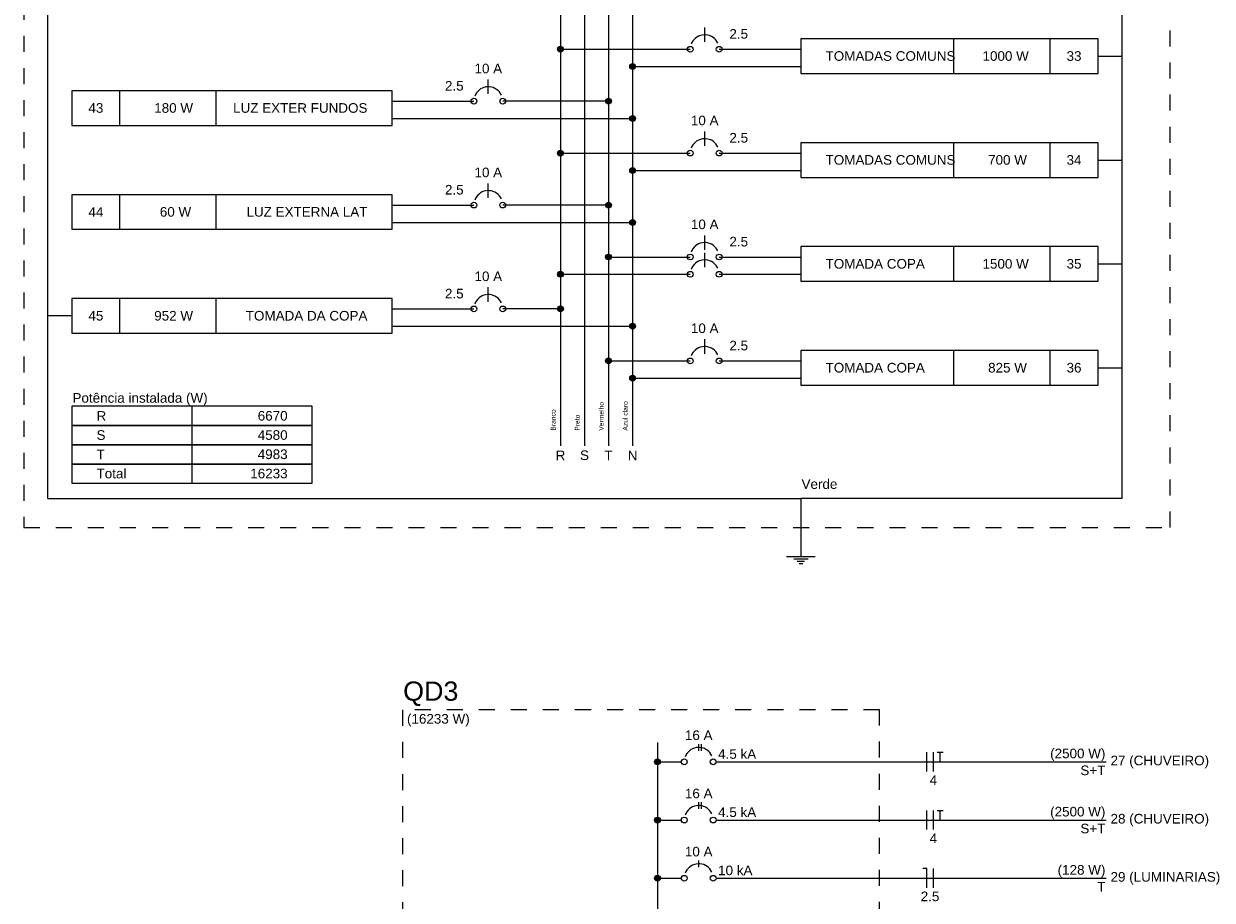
# Model space of a CAD drawing. Header units: feet. Extents: x -18 to 1038, y -110 to 48.
# Tile 92 of 199: x 93 to 102, y -15 to -8. Entities that reach past the tile are written whole.
import ezdxf

# ---------------------------------------------------------------- set-up
doc = ezdxf.new("R2010")
doc.units = ezdxf.units.FT
doc.header["$MEASUREMENT"] = 0
doc.linetypes.add('JIS_02_1.2', pattern=[0.25, 0.125, -0.125])
for name, color, linetype, lineweight in [('DI-Barramento', 6, 'Continuous', 5), ('DI-Barramento Fase 1', 6, 'Continuous', 5), ('DI-Barramento Fase 2', 6, 'Continuous', 5), ('DI-Barramento Fase 3', 6, 'Continuous', 5), ('DI-Barramento Neutro', 6, 'Continuous', 5), ('DI-Disjuntor', 1, 'Continuous', 5), ('DI-Fios', 3, 'Continuous', 5), ('DI-Linhas do diagrama', 9, 'Continuous', 5), ('DI-Pontilhado', 7, 'JIS_02_1.2', 5), ('DI-Textos do diagrama', 7, 'Continuous', 5), ('DI-Títulos', 3, 'Continuous', 5)]:
    doc.layers.add(name, color=color, linetype=linetype, lineweight=lineweight)
doc.styles.add('Arial', font='arial.ttf')

msp = doc.modelspace()

# ---------------------------------------------------------------- hatches: boundary and pattern name
at = {"layer": 'DI-Barramento', "linetype": 'Continuous'}
msp.add_hatch(color=256, dxfattribs=at).paths.add_polyline_path([(98.0436, -14.0928), (98.0435, -14.0908), (98.0432, -14.0889), (98.0428, -14.0869), (98.0422, -14.0851), (98.0415, -14.0833), (98.0406, -14.0815), (98.0395, -14.0799), (98.0383, -14.0783), (98.037, -14.0769), (98.0355, -14.0755), (98.034, -14.0743), (98.0323, -14.0733), (98.0306, -14.0724), (98.0288, -14.0716), (98.0269, -14.071), (98.025, -14.0706), (98.023, -14.0703), (98.0211, -14.0703), (98.0191, -14.0703), (98.0172, -14.0706), (98.0153, -14.071), (98.0134, -14.0716), (98.0116, -14.0724), (98.0098, -14.0733), (98.0082, -14.0743), (98.0066, -14.0755), (98.0052, -14.0769), (98.0038, -14.0783), (98.0027, -14.0799), (98.0016, -14.0815), (98.0007, -14.0833), (97.9999, -14.0851), (97.9994, -14.0869), (97.9989, -14.0889), (97.9987, -14.0908), (97.9986, -14.0928), (97.9987, -14.0947), (97.9989, -14.0967), (97.9994, -14.0986), (97.9999, -14.1005), (98.0007, -14.1023), (98.0016, -14.104), (98.0027, -14.1057), (98.0038, -14.1072), (98.0052, -14.1087), (98.0066, -14.11), (98.0082, -14.1112), (98.0098, -14.1122), (98.0116, -14.1132), (98.0134, -14.1139), (98.0153, -14.1145), (98.0172, -14.1149), (98.0191, -14.1152), (98.0211, -14.1153), (98.023, -14.1152), (98.025, -14.1149), (98.0269, -14.1145), (98.0288, -14.1139), (98.0306, -14.1132), (98.0323, -14.1122), (98.034, -14.1112), (98.0355, -14.11), (98.037, -14.1087), (98.0383, -14.1072), (98.0395, -14.1057), (98.0406, -14.104), (98.0415, -14.1023), (98.0422, -14.1005), (98.0428, -14.0986), (98.0432, -14.0967), (98.0435, -14.0947)])
at = {"layer": 'DI-Linhas do diagrama', "linetype": 'Continuous'}
for points in [[(97.2878, -8.537), (97.2877, -8.535), (97.2875, -8.5331), (97.2871, -8.5312), (97.2865, -8.5293), (97.2857, -8.5275), (97.2848, -8.5257), (97.2838, -8.5241), (97.2826, -8.5225), (97.2812, -8.5211), (97.2798, -8.5197), (97.2782, -8.5186), (97.2766, -8.5175), (97.2748, -8.5166), (97.273, -8.5158), (97.2712, -8.5153), (97.2692, -8.5148), (97.2673, -8.5146), (97.2653, -8.5145), (97.2634, -8.5146), (97.2614, -8.5148), (97.2595, -8.5153), (97.2576, -8.5158), (97.2558, -8.5166), (97.2541, -8.5175), (97.2524, -8.5186), (97.2509, -8.5197), (97.2494, -8.5211), (97.2481, -8.5225), (97.2469, -8.5241), (97.2458, -8.5257), (97.2449, -8.5275), (97.2442, -8.5293), (97.2436, -8.5312), (97.2432, -8.5331), (97.2429, -8.535), (97.2428, -8.537), (97.2429, -8.5389), (97.2432, -8.5409), (97.2436, -8.5428), (97.2442, -8.5447), (97.2449, -8.5465), (97.2458, -8.5482), (97.2469, -8.5499), (97.2481, -8.5514), (97.2494, -8.5529), (97.2509, -8.5542), (97.2524, -8.5554), (97.2541, -8.5565), (97.2558, -8.5574), (97.2576, -8.5581), (97.2595, -8.5587), (97.2614, -8.5591), (97.2634, -8.5594), (97.2653, -8.5595), (97.2673, -8.5594), (97.2692, -8.5591), (97.2712, -8.5587), (97.273, -8.5581), (97.2748, -8.5574), (97.2766, -8.5565), (97.2782, -8.5554), (97.2798, -8.5542), (97.2812, -8.5529), (97.2826, -8.5514), (97.2838, -8.5499), (97.2848, -8.5482), (97.2857, -8.5465), (97.2865, -8.5447), (97.2871, -8.5428), (97.2875, -8.5409), (97.2877, -8.5389)], [(97.8503, -8.672), (97.8502, -8.67), (97.85, -8.6681), (97.8496, -8.6662), (97.849, -8.6643), (97.8482, -8.6625), (97.8473, -8.6607), (97.8463, -8.6591), (97.8451, -8.6575), (97.8437, -8.6561), (97.8423, -8.6547), (97.8407, -8.6536), (97.8391, -8.6525), (97.8373, -8.6516), (97.8355, -8.6508), (97.8337, -8.6503), (97.8317, -8.6498), (97.8298, -8.6496), (97.8278, -8.6495), (97.8259, -8.6496), (97.8239, -8.6498), (97.822, -8.6503), (97.8201, -8.6508), (97.8183, -8.6516), (97.8166, -8.6525), (97.8149, -8.6536), (97.8134, -8.6547), (97.8119, -8.6561), (97.8106, -8.6575), (97.8094, -8.6591), (97.8083, -8.6607), (97.8074, -8.6625), (97.8067, -8.6643), (97.8061, -8.6662), (97.8057, -8.6681), (97.8054, -8.67), (97.8053, -8.672), (97.8054, -8.6739), (97.8057, -8.6759), (97.8061, -8.6778), (97.8067, -8.6797), (97.8074, -8.6815), (97.8083, -8.6832), (97.8094, -8.6849), (97.8106, -8.6864), (97.8119, -8.6879), (97.8134, -8.6892), (97.8149, -8.6904), (97.8166, -8.6915), (97.8183, -8.6924), (97.8201, -8.6931), (97.822, -8.6937), (97.8239, -8.6941), (97.8259, -8.6944), (97.8278, -8.6945), (97.8298, -8.6944), (97.8317, -8.6941), (97.8337, -8.6937), (97.8355, -8.6931), (97.8373, -8.6924), (97.8391, -8.6915), (97.8407, -8.6904), (97.8423, -8.6892), (97.8437, -8.6879), (97.8451, -8.6864), (97.8463, -8.6849), (97.8473, -8.6832), (97.8482, -8.6815), (97.849, -8.6797), (97.8496, -8.6778), (97.85, -8.6759), (97.8502, -8.6739)], [(97.6628, -8.942), (97.6627, -8.94), (97.6625, -8.9381), (97.6621, -8.9362), (97.6615, -8.9343), (97.6607, -8.9325), (97.6598, -8.9307), (97.6588, -8.9291), (97.6576, -8.9275), (97.6562, -8.9261), (97.6548, -8.9247), (97.6532, -8.9236), (97.6516, -8.9225), (97.6498, -8.9216), (97.648, -8.9208), (97.6462, -8.9203), (97.6442, -8.9198), (97.6423, -8.9196), (97.6403, -8.9195), (97.6384, -8.9196), (97.6364, -8.9198), (97.6345, -8.9203), (97.6326, -8.9208), (97.6308, -8.9216), (97.6291, -8.9225), (97.6274, -8.9236), (97.6259, -8.9247), (97.6244, -8.9261), (97.6231, -8.9275), (97.6219, -8.9291), (97.6208, -8.9307), (97.6199, -8.9325), (97.6192, -8.9343), (97.6186, -8.9362), (97.6182, -8.9381), (97.6179, -8.94), (97.6178, -8.942), (97.6179, -8.9439), (97.6182, -8.9459), (97.6186, -8.9478), (97.6192, -8.9497), (97.6199, -8.9515), (97.6208, -8.9532), (97.6219, -8.9549), (97.6231, -8.9564), (97.6244, -8.9579), (97.6259, -8.9592), (97.6274, -8.9604), (97.6291, -8.9615), (97.6308, -8.9624), (97.6326, -8.9631), (97.6345, -8.9637), (97.6364, -8.9641), (97.6384, -8.9644), (97.6403, -8.9645), (97.6423, -8.9644), (97.6442, -8.9641), (97.6462, -8.9637), (97.648, -8.9631), (97.6498, -8.9624), (97.6516, -8.9615), (97.6532, -8.9604), (97.6548, -8.9592), (97.6562, -8.9579), (97.6576, -8.9564), (97.6588, -8.9549), (97.6598, -8.9532), (97.6607, -8.9515), (97.6615, -8.9497), (97.6621, -8.9478), (97.6625, -8.9459), (97.6627, -8.9439)], [(97.8503, -9.077), (97.8502, -9.075), (97.85, -9.0731), (97.8496, -9.0712), (97.849, -9.0693), (97.8482, -9.0675), (97.8473, -9.0657), (97.8463, -9.0641), (97.8451, -9.0625), (97.8437, -9.0611), (97.8423, -9.0597), (97.8407, -9.0586), (97.8391, -9.0575), (97.8373, -9.0566), (97.8355, -9.0558), (97.8337, -9.0553), (97.8317, -9.0548), (97.8298, -9.0546), (97.8278, -9.0545), (97.8259, -9.0546), (97.8239, -9.0548), (97.822, -9.0553), (97.8201, -9.0558), (97.8183, -9.0566), (97.8166, -9.0575), (97.8149, -9.0586), (97.8134, -9.0597), (97.8119, -9.0611), (97.8106, -9.0625), (97.8094, -9.0641), (97.8083, -9.0657), (97.8074, -9.0675), (97.8067, -9.0693), (97.8061, -9.0712), (97.8057, -9.0731), (97.8054, -9.075), (97.8053, -9.077), (97.8054, -9.0789), (97.8057, -9.0809), (97.8061, -9.0828), (97.8067, -9.0847), (97.8074, -9.0865), (97.8083, -9.0882), (97.8094, -9.0899), (97.8106, -9.0914), (97.8119, -9.0929), (97.8134, -9.0942), (97.8149, -9.0954), (97.8166, -9.0965), (97.8183, -9.0974), (97.8201, -9.0981), (97.822, -9.0987), (97.8239, -9.0991), (97.8259, -9.0994), (97.8278, -9.0995), (97.8298, -9.0994), (97.8317, -9.0991), (97.8337, -9.0987), (97.8355, -9.0981), (97.8373, -9.0974), (97.8391, -9.0965), (97.8407, -9.0954), (97.8423, -9.0942), (97.8437, -9.0929), (97.8451, -9.0914), (97.8463, -9.0899), (97.8473, -9.0882), (97.8482, -9.0865), (97.849, -9.0847), (97.8496, -9.0828), (97.85, -9.0809), (97.8502, -9.0789)], [(97.2878, -9.347), (97.2877, -9.345), (97.2875, -9.3431), (97.2871, -9.3412), (97.2865, -9.3393), (97.2857, -9.3375), (97.2848, -9.3357), (97.2838, -9.3341), (97.2826, -9.3325), (97.2812, -9.3311), (97.2798, -9.3297), (97.2782, -9.3286), (97.2766, -9.3275), (97.2748, -9.3266), (97.273, -9.3258), (97.2712, -9.3253), (97.2692, -9.3248), (97.2673, -9.3246), (97.2653, -9.3245), (97.2634, -9.3246), (97.2614, -9.3248), (97.2595, -9.3253), (97.2576, -9.3258), (97.2558, -9.3266), (97.2541, -9.3275), (97.2524, -9.3286), (97.2509, -9.3297), (97.2494, -9.3311), (97.2481, -9.3325), (97.2469, -9.3341), (97.2458, -9.3357), (97.2449, -9.3375), (97.2442, -9.3393), (97.2436, -9.3412), (97.2432, -9.3431), (97.2429, -9.345), (97.2428, -9.347), (97.2429, -9.3489), (97.2432, -9.3509), (97.2436, -9.3528), (97.2442, -9.3547), (97.2449, -9.3565), (97.2458, -9.3582), (97.2469, -9.3599), (97.2481, -9.3614), (97.2494, -9.3629), (97.2509, -9.3642), (97.2524, -9.3654), (97.2541, -9.3665), (97.2558, -9.3674), (97.2576, -9.3681), (97.2595, -9.3687), (97.2614, -9.3691), (97.2634, -9.3694), (97.2653, -9.3695), (97.2673, -9.3694), (97.2692, -9.3691), (97.2712, -9.3687), (97.273, -9.3681), (97.2748, -9.3674), (97.2766, -9.3665), (97.2782, -9.3654), (97.2798, -9.3642), (97.2812, -9.3629), (97.2826, -9.3614), (97.2838, -9.3599), (97.2848, -9.3582), (97.2857, -9.3565), (97.2865, -9.3547), (97.2871, -9.3528), (97.2875, -9.3509), (97.2877, -9.3489)], [(97.8503, -9.482), (97.8502, -9.48), (97.85, -9.4781), (97.8496, -9.4762), (97.849, -9.4743), (97.8482, -9.4725), (97.8473, -9.4707), (97.8463, -9.4691), (97.8451, -9.4675), (97.8437, -9.4661), (97.8423, -9.4647), (97.8407, -9.4636), (97.8391, -9.4625), (97.8373, -9.4616), (97.8355, -9.4608), (97.8337, -9.4603), (97.8317, -9.4598), (97.8298, -9.4596), (97.8278, -9.4595), (97.8259, -9.4596), (97.8239, -9.4598), (97.822, -9.4603), (97.8201, -9.4608), (97.8183, -9.4616), (97.8166, -9.4625), (97.8149, -9.4636), (97.8134, -9.4647), (97.8119, -9.4661), (97.8106, -9.4675), (97.8094, -9.4691), (97.8083, -9.4707), (97.8074, -9.4725), (97.8067, -9.4743), (97.8061, -9.4762), (97.8057, -9.4781), (97.8054, -9.48), (97.8053, -9.482), (97.8054, -9.4839), (97.8057, -9.4859), (97.8061, -9.4878), (97.8067, -9.4897), (97.8074, -9.4915), (97.8083, -9.4932), (97.8094, -9.4949), (97.8106, -9.4964), (97.8119, -9.4979), (97.8134, -9.4992), (97.8149, -9.5004), (97.8166, -9.5015), (97.8183, -9.5024), (97.8201, -9.5031), (97.822, -9.5037), (97.8239, -9.5041), (97.8259, -9.5044), (97.8278, -9.5045), (97.8298, -9.5044), (97.8317, -9.5041), (97.8337, -9.5037), (97.8355, -9.5031), (97.8373, -9.5024), (97.8391, -9.5015), (97.8407, -9.5004), (97.8423, -9.4992), (97.8437, -9.4979), (97.8451, -9.4964), (97.8463, -9.4949), (97.8473, -9.4932), (97.8482, -9.4915), (97.849, -9.4897), (97.8496, -9.4878), (97.85, -9.4859), (97.8502, -9.4839)], [(97.6628, -9.752), (97.6627, -9.75), (97.6625, -9.7481), (97.6621, -9.7462), (97.6615, -9.7443), (97.6607, -9.7425), (97.6598, -9.7407), (97.6588, -9.7391), (97.6576, -9.7375), (97.6562, -9.7361), (97.6548, -9.7347), (97.6532, -9.7336), (97.6516, -9.7325), (97.6498, -9.7316), (97.648, -9.7308), (97.6462, -9.7303), (97.6442, -9.7298), (97.6423, -9.7296), (97.6403, -9.7295), (97.6384, -9.7296), (97.6364, -9.7298), (97.6345, -9.7303), (97.6326, -9.7308), (97.6308, -9.7316), (97.6291, -9.7325), (97.6274, -9.7336), (97.6259, -9.7347), (97.6244, -9.7361), (97.6231, -9.7375), (97.6219, -9.7391), (97.6208, -9.7407), (97.6199, -9.7425), (97.6192, -9.7443), (97.6186, -9.7462), (97.6182, -9.7481), (97.6179, -9.75), (97.6178, -9.752), (97.6179, -9.7539), (97.6182, -9.7559), (97.6186, -9.7578), (97.6192, -9.7597), (97.6199, -9.7615), (97.6208, -9.7632), (97.6219, -9.7649), (97.6231, -9.7664), (97.6244, -9.7679), (97.6259, -9.7692), (97.6274, -9.7704), (97.6291, -9.7715), (97.6308, -9.7724), (97.6326, -9.7731), (97.6345, -9.7737), (97.6364, -9.7741), (97.6384, -9.7744), (97.6403, -9.7745), (97.6423, -9.7744), (97.6442, -9.7741), (97.6462, -9.7737), (97.648, -9.7731), (97.6498, -9.7724), (97.6516, -9.7715), (97.6532, -9.7704), (97.6548, -9.7692), (97.6562, -9.7679), (97.6576, -9.7664), (97.6588, -9.7649), (97.6598, -9.7632), (97.6607, -9.7615), (97.6615, -9.7597), (97.6621, -9.7578), (97.6625, -9.7559), (97.6627, -9.7539)], [(97.8503, -9.887), (97.8502, -9.885), (97.85, -9.8831), (97.8496, -9.8812), (97.849, -9.8793), (97.8482, -9.8775), (97.8473, -9.8757), (97.8463, -9.8741), (97.8451, -9.8725), (97.8437, -9.8711), (97.8423, -9.8697), (97.8407, -9.8686), (97.8391, -9.8675), (97.8373, -9.8666), (97.8355, -9.8658), (97.8337, -9.8653), (97.8317, -9.8648), (97.8298, -9.8646), (97.8278, -9.8645), (97.8259, -9.8646), (97.8239, -9.8648), (97.822, -9.8653), (97.8201, -9.8658), (97.8183, -9.8666), (97.8166, -9.8675), (97.8149, -9.8686), (97.8134, -9.8697), (97.8119, -9.8711), (97.8106, -9.8725), (97.8094, -9.8741), (97.8083, -9.8757), (97.8074, -9.8775), (97.8067, -9.8793), (97.8061, -9.8812), (97.8057, -9.8831), (97.8054, -9.885), (97.8053, -9.887), (97.8054, -9.8889), (97.8057, -9.8909), (97.8061, -9.8928), (97.8067, -9.8947), (97.8074, -9.8965), (97.8083, -9.8982), (97.8094, -9.8999), (97.8106, -9.9014), (97.8119, -9.9029), (97.8134, -9.9042), (97.8149, -9.9054), (97.8166, -9.9065), (97.8183, -9.9074), (97.8201, -9.9081), (97.822, -9.9087), (97.8239, -9.9091), (97.8259, -9.9094), (97.8278, -9.9095), (97.8298, -9.9094), (97.8317, -9.9091), (97.8337, -9.9087), (97.8355, -9.9081), (97.8373, -9.9074), (97.8391, -9.9065), (97.8407, -9.9054), (97.8423, -9.9042), (97.8437, -9.9029), (97.8451, -9.9014), (97.8463, -9.8999), (97.8473, -9.8982), (97.8482, -9.8965), (97.849, -9.8947), (97.8496, -9.8928), (97.85, -9.8909), (97.8502, -9.8889)], [(97.6628, -10.157), (97.6627, -10.155), (97.6625, -10.1531), (97.6621, -10.1512), (97.6615, -10.1493), (97.6607, -10.1475), (97.6598, -10.1457), (97.6588, -10.1441), (97.6576, -10.1425), (97.6562, -10.1411), (97.6548, -10.1398), (97.6532, -10.1386), (97.6516, -10.1375), (97.6498, -10.1366), (97.648, -10.1358), (97.6462, -10.1353), (97.6442, -10.1348), (97.6423, -10.1346), (97.6403, -10.1345), (97.6384, -10.1346), (97.6364, -10.1348), (97.6345, -10.1353), (97.6326, -10.1358), (97.6308, -10.1366), (97.6291, -10.1375), (97.6274, -10.1386), (97.6259, -10.1398), (97.6244, -10.1411), (97.6231, -10.1425), (97.6219, -10.1441), (97.6208, -10.1457), (97.6199, -10.1475), (97.6192, -10.1493), (97.6186, -10.1512), (97.6182, -10.1531), (97.6179, -10.155), (97.6178, -10.157), (97.6179, -10.1589), (97.6182, -10.1609), (97.6186, -10.1628), (97.6192, -10.1647), (97.6199, -10.1665), (97.6208, -10.1682), (97.6219, -10.1699), (97.6231, -10.1714), (97.6244, -10.1729), (97.6259, -10.1742), (97.6274, -10.1754), (97.6291, -10.1765), (97.6308, -10.1774), (97.6326, -10.1781), (97.6345, -10.1787), (97.6364, -10.1791), (97.6384, -10.1794), (97.6403, -10.1795), (97.6423, -10.1794), (97.6442, -10.1791), (97.6462, -10.1787), (97.648, -10.1781), (97.6498, -10.1774), (97.6516, -10.1765), (97.6532, -10.1754), (97.6548, -10.1742), (97.6562, -10.1729), (97.6576, -10.1714), (97.6588, -10.1699), (97.6598, -10.1682), (97.6607, -10.1665), (97.6615, -10.1647), (97.6621, -10.1628), (97.6625, -10.1609), (97.6627, -10.1589)], [(97.2878, -10.292), (97.2877, -10.29), (97.2875, -10.2881), (97.2871, -10.2862), (97.2865, -10.2843), (97.2857, -10.2825), (97.2848, -10.2807), (97.2838, -10.2791), (97.2826, -10.2775), (97.2812, -10.2761), (97.2798, -10.2747), (97.2782, -10.2736), (97.2766, -10.2725), (97.2748, -10.2716), (97.273, -10.2708), (97.2712, -10.2703), (97.2692, -10.2698), (97.2673, -10.2696), (97.2653, -10.2695), (97.2634, -10.2696), (97.2614, -10.2698), (97.2595, -10.2703), (97.2576, -10.2708), (97.2558, -10.2716), (97.2541, -10.2725), (97.2524, -10.2736), (97.2509, -10.2747), (97.2494, -10.2761), (97.2481, -10.2775), (97.2469, -10.2791), (97.2458, -10.2807), (97.2449, -10.2825), (97.2442, -10.2843), (97.2436, -10.2862), (97.2432, -10.2881), (97.2429, -10.29), (97.2428, -10.292), (97.2429, -10.2939), (97.2432, -10.2959), (97.2436, -10.2978), (97.2442, -10.2997), (97.2449, -10.3015), (97.2458, -10.3032), (97.2469, -10.3049), (97.2481, -10.3064), (97.2494, -10.3079), (97.2509, -10.3092), (97.2524, -10.3104), (97.2541, -10.3115), (97.2558, -10.3124), (97.2576, -10.3131), (97.2595, -10.3137), (97.2614, -10.3141), (97.2634, -10.3144), (97.2653, -10.3145), (97.2673, -10.3144), (97.2692, -10.3141), (97.2712, -10.3137), (97.273, -10.3131), (97.2748, -10.3124), (97.2766, -10.3115), (97.2782, -10.3104), (97.2798, -10.3092), (97.2812, -10.3079), (97.2826, -10.3064), (97.2838, -10.3049), (97.2848, -10.3032), (97.2857, -10.3015), (97.2865, -10.2997), (97.2871, -10.2978), (97.2875, -10.2959), (97.2877, -10.2939)], [(97.2878, -10.562), (97.2877, -10.56), (97.2875, -10.5581), (97.2871, -10.5562), (97.2865, -10.5543), (97.2857, -10.5525), (97.2848, -10.5507), (97.2838, -10.5491), (97.2826, -10.5475), (97.2812, -10.5461), (97.2798, -10.5448), (97.2782, -10.5436), (97.2766, -10.5425), (97.2748, -10.5416), (97.273, -10.5408), (97.2712, -10.5403), (97.2692, -10.5398), (97.2673, -10.5396), (97.2653, -10.5395), (97.2634, -10.5396), (97.2614, -10.5398), (97.2595, -10.5403), (97.2576, -10.5408), (97.2558, -10.5416), (97.2541, -10.5425), (97.2524, -10.5436), (97.2509, -10.5448), (97.2494, -10.5461), (97.2481, -10.5475), (97.2469, -10.5491), (97.2458, -10.5507), (97.2449, -10.5525), (97.2442, -10.5543), (97.2436, -10.5562), (97.2432, -10.5581), (97.2429, -10.56), (97.2428, -10.562), (97.2429, -10.5639), (97.2432, -10.5659), (97.2436, -10.5678), (97.2442, -10.5697), (97.2449, -10.5715), (97.2458, -10.5732), (97.2469, -10.5749), (97.2481, -10.5765), (97.2494, -10.5779), (97.2509, -10.5792), (97.2524, -10.5804), (97.2541, -10.5815), (97.2558, -10.5824), (97.2576, -10.5831), (97.2595, -10.5837), (97.2614, -10.5841), (97.2634, -10.5844), (97.2653, -10.5845), (97.2673, -10.5844), (97.2692, -10.5841), (97.2712, -10.5837), (97.273, -10.5831), (97.2748, -10.5824), (97.2766, -10.5815), (97.2782, -10.5804), (97.2798, -10.5792), (97.2812, -10.5779), (97.2826, -10.5765), (97.2838, -10.5749), (97.2848, -10.5732), (97.2857, -10.5715), (97.2865, -10.5697), (97.2871, -10.5678), (97.2875, -10.5659), (97.2877, -10.5639)], [(97.8503, -10.697), (97.8502, -10.695), (97.85, -10.6931), (97.8496, -10.6912), (97.849, -10.6893), (97.8482, -10.6875), (97.8473, -10.6857), (97.8463, -10.6841), (97.8451, -10.6825), (97.8437, -10.6811), (97.8423, -10.6798), (97.8407, -10.6786), (97.8391, -10.6775), (97.8373, -10.6766), (97.8355, -10.6758), (97.8337, -10.6753), (97.8317, -10.6748), (97.8298, -10.6746), (97.8278, -10.6745), (97.8259, -10.6746), (97.8239, -10.6748), (97.822, -10.6753), (97.8201, -10.6758), (97.8183, -10.6766), (97.8166, -10.6775), (97.8149, -10.6786), (97.8134, -10.6798), (97.8119, -10.6811), (97.8106, -10.6825), (97.8094, -10.6841), (97.8083, -10.6857), (97.8074, -10.6875), (97.8067, -10.6893), (97.8061, -10.6912), (97.8057, -10.6931), (97.8054, -10.695), (97.8053, -10.697), (97.8054, -10.6989), (97.8057, -10.7009), (97.8061, -10.7028), (97.8067, -10.7047), (97.8074, -10.7065), (97.8083, -10.7082), (97.8094, -10.7099), (97.8106, -10.7114), (97.8119, -10.7129), (97.8134, -10.7142), (97.8149, -10.7154), (97.8166, -10.7165), (97.8183, -10.7174), (97.8201, -10.7181), (97.822, -10.7187), (97.8239, -10.7191), (97.8259, -10.7194), (97.8278, -10.7195), (97.8298, -10.7194), (97.8317, -10.7191), (97.8337, -10.7187), (97.8355, -10.7181), (97.8373, -10.7174), (97.8391, -10.7165), (97.8407, -10.7154), (97.8423, -10.7142), (97.8437, -10.7129), (97.8451, -10.7114), (97.8463, -10.7099), (97.8473, -10.7082), (97.8482, -10.7065), (97.849, -10.7047), (97.8496, -10.7028), (97.85, -10.7009), (97.8502, -10.6989)], [(97.6628, -10.967), (97.6627, -10.965), (97.6625, -10.9631), (97.6621, -10.9612), (97.6615, -10.9593), (97.6607, -10.9575), (97.6598, -10.9557), (97.6588, -10.9541), (97.6576, -10.9525), (97.6562, -10.9511), (97.6548, -10.9498), (97.6532, -10.9486), (97.6516, -10.9475), (97.6498, -10.9466), (97.648, -10.9458), (97.6462, -10.9453), (97.6442, -10.9448), (97.6423, -10.9446), (97.6403, -10.9445), (97.6384, -10.9446), (97.6364, -10.9448), (97.6345, -10.9453), (97.6326, -10.9458), (97.6308, -10.9466), (97.6291, -10.9475), (97.6274, -10.9486), (97.6259, -10.9498), (97.6244, -10.9511), (97.6231, -10.9525), (97.6219, -10.9541), (97.6208, -10.9557), (97.6199, -10.9575), (97.6192, -10.9593), (97.6186, -10.9612), (97.6182, -10.9631), (97.6179, -10.965), (97.6178, -10.967), (97.6179, -10.9689), (97.6182, -10.9709), (97.6186, -10.9728), (97.6192, -10.9747), (97.6199, -10.9765), (97.6208, -10.9782), (97.6219, -10.9799), (97.6231, -10.9815), (97.6244, -10.9829), (97.6259, -10.9842), (97.6274, -10.9854), (97.6291, -10.9865), (97.6308, -10.9874), (97.6326, -10.9881), (97.6345, -10.9887), (97.6364, -10.9891), (97.6384, -10.9894), (97.6403, -10.9895), (97.6423, -10.9894), (97.6442, -10.9891), (97.6462, -10.9887), (97.648, -10.9881), (97.6498, -10.9874), (97.6516, -10.9865), (97.6532, -10.9854), (97.6548, -10.9842), (97.6562, -10.9829), (97.6576, -10.9815), (97.6588, -10.9799), (97.6598, -10.9782), (97.6607, -10.9765), (97.6615, -10.9747), (97.6621, -10.9728), (97.6625, -10.9709), (97.6627, -10.9689)], [(97.8503, -11.102), (97.8502, -11.1), (97.85, -11.0981), (97.8496, -11.0962), (97.849, -11.0943), (97.8482, -11.0925), (97.8473, -11.0907), (97.8463, -11.0891), (97.8451, -11.0875), (97.8437, -11.0861), (97.8423, -11.0848), (97.8407, -11.0836), (97.8391, -11.0825), (97.8373, -11.0816), (97.8355, -11.0808), (97.8337, -11.0803), (97.8317, -11.0798), (97.8298, -11.0796), (97.8278, -11.0795), (97.8259, -11.0796), (97.8239, -11.0798), (97.822, -11.0803), (97.8201, -11.0808), (97.8183, -11.0816), (97.8166, -11.0825), (97.8149, -11.0836), (97.8134, -11.0848), (97.8119, -11.0861), (97.8106, -11.0875), (97.8094, -11.0891), (97.8083, -11.0907), (97.8074, -11.0925), (97.8067, -11.0943), (97.8061, -11.0962), (97.8057, -11.0981), (97.8054, -11.1), (97.8053, -11.102), (97.8054, -11.1039), (97.8057, -11.1059), (97.8061, -11.1078), (97.8067, -11.1097), (97.8074, -11.1115), (97.8083, -11.1132), (97.8094, -11.1149), (97.8106, -11.1164), (97.8119, -11.1179), (97.8134, -11.1192), (97.8149, -11.1204), (97.8166, -11.1215), (97.8183, -11.1224), (97.8201, -11.1231), (97.822, -11.1237), (97.8239, -11.1241), (97.8259, -11.1244), (97.8278, -11.1245), (97.8298, -11.1244), (97.8317, -11.1241), (97.8337, -11.1237), (97.8355, -11.1231), (97.8373, -11.1224), (97.8391, -11.1215), (97.8407, -11.1204), (97.8423, -11.1192), (97.8437, -11.1179), (97.8451, -11.1164), (97.8463, -11.1149), (97.8473, -11.1132), (97.8482, -11.1115), (97.849, -11.1097), (97.8496, -11.1078), (97.85, -11.1059), (97.8502, -11.1039)]]:
    msp.add_hatch(color=256, dxfattribs=at).paths.add_polyline_path(points)
at = {"layer": 'DI-Textos do diagrama', "linetype": 'Continuous'}
for points in [[(98.0436, -14.5465), (98.0435, -14.5446), (98.0432, -14.5426), (98.0428, -14.5407), (98.0422, -14.5388), (98.0415, -14.537), (98.0406, -14.5353), (98.0395, -14.5336), (98.0383, -14.532), (98.037, -14.5306), (98.0355, -14.5293), (98.034, -14.5281), (98.0323, -14.527), (98.0306, -14.5261), (98.0288, -14.5254), (98.0269, -14.5248), (98.025, -14.5244), (98.023, -14.5241), (98.0211, -14.524), (98.0191, -14.5241), (98.0172, -14.5244), (98.0153, -14.5248), (98.0134, -14.5254), (98.0116, -14.5261), (98.0098, -14.527), (98.0082, -14.5281), (98.0066, -14.5293), (98.0052, -14.5306), (98.0038, -14.532), (98.0027, -14.5336), (98.0016, -14.5353), (98.0007, -14.537), (97.9999, -14.5388), (97.9994, -14.5407), (97.9989, -14.5426), (97.9987, -14.5446), (97.9986, -14.5465), (97.9987, -14.5485), (97.9989, -14.5504), (97.9994, -14.5523), (97.9999, -14.5542), (98.0007, -14.556), (98.0016, -14.5578), (98.0027, -14.5594), (98.0038, -14.561), (98.0052, -14.5624), (98.0066, -14.5637), (98.0082, -14.5649), (98.0098, -14.566), (98.0116, -14.5669), (98.0134, -14.5677), (98.0153, -14.5682), (98.0172, -14.5687), (98.0191, -14.5689), (98.0211, -14.569), (98.023, -14.5689), (98.025, -14.5687), (98.0269, -14.5682), (98.0288, -14.5677), (98.0306, -14.5669), (98.0323, -14.566), (98.034, -14.5649), (98.0355, -14.5637), (98.037, -14.5624), (98.0383, -14.561), (98.0395, -14.5594), (98.0406, -14.5578), (98.0415, -14.556), (98.0422, -14.5542), (98.0428, -14.5523), (98.0432, -14.5504), (98.0435, -14.5485)], [(98.0436, -15.0003), (98.0435, -14.9983), (98.0432, -14.9964), (98.0428, -14.9944), (98.0422, -14.9926), (98.0415, -14.9908), (98.0406, -14.989), (98.0395, -14.9874), (98.0383, -14.9858), (98.037, -14.9844), (98.0355, -14.983), (98.034, -14.9818), (98.0323, -14.9808), (98.0306, -14.9799), (98.0288, -14.9791), (98.0269, -14.9785), (98.025, -14.9781), (98.023, -14.9778), (98.0211, -14.9778), (98.0191, -14.9778), (98.0172, -14.9781), (98.0153, -14.9785), (98.0134, -14.9791), (98.0116, -14.9799), (98.0098, -14.9808), (98.0082, -14.9818), (98.0066, -14.983), (98.0052, -14.9844), (98.0038, -14.9858), (98.0027, -14.9874), (98.0016, -14.989), (98.0007, -14.9908), (97.9999, -14.9926), (97.9994, -14.9944), (97.9989, -14.9964), (97.9987, -14.9983), (97.9986, -15.0003), (97.9987, -15.0022), (97.9989, -15.0042), (97.9994, -15.0061), (97.9999, -15.008), (98.0007, -15.0098), (98.0016, -15.0115), (98.0027, -15.0132), (98.0038, -15.0147), (98.0052, -15.0162), (98.0066, -15.0175), (98.0082, -15.0187), (98.0098, -15.0197), (98.0116, -15.0207), (98.0134, -15.0214), (98.0153, -15.022), (98.0172, -15.0224), (98.0191, -15.0227), (98.0211, -15.0228), (98.023, -15.0227), (98.025, -15.0224), (98.0269, -15.022), (98.0288, -15.0214), (98.0306, -15.0207), (98.0323, -15.0197), (98.034, -15.0187), (98.0355, -15.0175), (98.037, -15.0162), (98.0383, -15.0147), (98.0395, -15.0132), (98.0406, -15.0115), (98.0415, -15.0098), (98.0422, -15.008), (98.0428, -15.0061), (98.0432, -15.0042), (98.0435, -15.0022)]]:
    msp.add_hatch(color=256, dxfattribs=at).paths.add_polyline_path(points)

# ---------------------------------------------------------------- linework, layer by layer
at = {"layer": 'DI-Barramento'}
msp.add_line((98.0211, -13.9428), (98.0211, -22.4103), dxfattribs=at)
msp.add_circle((98.0211, -14.0928), 0.0225, dxfattribs=at)
at = {"layer": 'DI-Barramento Fase 1'}
msp.add_line((97.2653, -2.546), (97.2653, -11.6285), dxfattribs=at)
at = {"layer": 'DI-Barramento Fase 2'}
msp.add_line((97.4528, -2.546), (97.4528, -11.6285), dxfattribs=at)
at = {"layer": 'DI-Barramento Fase 3'}
msp.add_line((97.6403, -2.546), (97.6403, -11.6285), dxfattribs=at)
at = {"layer": 'DI-Barramento Neutro'}
msp.add_line((97.8278, -2.096), (97.8278, -11.6285), dxfattribs=at)
at = {"layer": 'DI-Disjuntor'}
for p, q in [((98.3903, -8.4807), (98.3903, -8.3682)), ((96.7028, -8.8857), (96.7028, -8.7732)), ((98.3903, -9.2907), (98.3903, -9.1782)), ((96.7028, -9.6957), (96.7028, -9.5832)), ((98.3903, -10.1007), (98.3903, -9.9882)), ((98.3903, -10.2357), (98.3903, -10.1232)), ((96.7028, -10.5057), (96.7028, -10.3932)), ((98.3903, -10.9107), (98.3903, -10.7982)), ((98.3436, -14.0065), (98.3436, -13.954)), ((98.3661, -14.0065), (98.3661, -13.954)), ((98.3436, -14.4603), (98.3436, -14.4078)), ((98.3661, -14.4603), (98.3661, -14.4078)), ((98.3436, -14.914), (98.3436, -14.8615))]:
    msp.add_line(p, q, dxfattribs=at)
for points in [[(98.4923, -8.4894), (98.4852, -8.4765), (98.4765, -8.4647), (98.4663, -8.454), (98.4549, -8.4448), (98.4423, -8.4372), (98.4288, -8.4313), (98.4147, -8.4272), (98.4001, -8.4249), (98.3854, -8.4246), (98.3708, -8.4262), (98.3565, -8.4297), (98.3428, -8.435), (98.3299, -8.4421), (98.318, -8.4508), (98.3074, -8.461), (98.2982, -8.4725), (98.2905, -8.485), (98.2846, -8.4985)], [(96.8048, -8.8944), (96.7977, -8.8815), (96.789, -8.8697), (96.7788, -8.859), (96.7674, -8.8498), (96.7548, -8.8422), (96.7413, -8.8363), (96.7272, -8.8322), (96.7126, -8.8299), (96.6979, -8.8296), (96.6833, -8.8312), (96.669, -8.8347), (96.6553, -8.84), (96.6424, -8.8471), (96.6305, -8.8558), (96.6199, -8.866), (96.6107, -8.8775), (96.603, -8.89), (96.5971, -8.9035)], [(98.4923, -9.2994), (98.4852, -9.2865), (98.4765, -9.2747), (98.4663, -9.264), (98.4549, -9.2548), (98.4423, -9.2472), (98.4288, -9.2413), (98.4147, -9.2372), (98.4001, -9.2349), (98.3854, -9.2346), (98.3708, -9.2362), (98.3565, -9.2397), (98.3428, -9.245), (98.3299, -9.2521), (98.318, -9.2608), (98.3074, -9.271), (98.2982, -9.2825), (98.2905, -9.295), (98.2846, -9.3085)], [(96.8048, -9.7044), (96.7977, -9.6915), (96.789, -9.6797), (96.7788, -9.669), (96.7674, -9.6598), (96.7548, -9.6522), (96.7413, -9.6463), (96.7272, -9.6422), (96.7126, -9.6399), (96.6979, -9.6396), (96.6833, -9.6412), (96.669, -9.6447), (96.6553, -9.65), (96.6424, -9.6571), (96.6305, -9.6658), (96.6199, -9.676), (96.6107, -9.6875), (96.603, -9.7), (96.5971, -9.7135)], [(98.4923, -10.1094), (98.4852, -10.0965), (98.4765, -10.0847), (98.4663, -10.074), (98.4549, -10.0648), (98.4423, -10.0572), (98.4288, -10.0513), (98.4147, -10.0472), (98.4001, -10.0449), (98.3854, -10.0446), (98.3708, -10.0462), (98.3565, -10.0497), (98.3428, -10.055), (98.3299, -10.0621), (98.318, -10.0708), (98.3074, -10.081), (98.2982, -10.0925), (98.2905, -10.105), (98.2846, -10.1185)], [(98.4923, -10.2444), (98.4852, -10.2315), (98.4765, -10.2197), (98.4663, -10.209), (98.4549, -10.1998), (98.4423, -10.1922), (98.4288, -10.1863), (98.4147, -10.1822), (98.4001, -10.1799), (98.3854, -10.1796), (98.3708, -10.1812), (98.3565, -10.1847), (98.3428, -10.19), (98.3299, -10.1971), (98.318, -10.2058), (98.3074, -10.216), (98.2982, -10.2275), (98.2905, -10.24), (98.2846, -10.2535)], [(96.8048, -10.5144), (96.7977, -10.5015), (96.789, -10.4897), (96.7788, -10.479), (96.7674, -10.4698), (96.7548, -10.4622), (96.7413, -10.4563), (96.7272, -10.4522), (96.7126, -10.4499), (96.6979, -10.4496), (96.6833, -10.4512), (96.669, -10.4547), (96.6553, -10.46), (96.6424, -10.4671), (96.6305, -10.4758), (96.6199, -10.486), (96.6107, -10.4975), (96.603, -10.51), (96.5971, -10.5235)], [(98.4923, -10.9194), (98.4852, -10.9065), (98.4765, -10.8947), (98.4663, -10.884), (98.4549, -10.8748), (98.4423, -10.8672), (98.4288, -10.8613), (98.4147, -10.8572), (98.4001, -10.8549), (98.3854, -10.8546), (98.3708, -10.8562), (98.3565, -10.8597), (98.3428, -10.865), (98.3299, -10.8721), (98.318, -10.8808), (98.3074, -10.891), (98.2982, -10.9025), (98.2905, -10.915), (98.2846, -10.9285)], [(98.4455, -14.0452), (98.4385, -14.0323), (98.4298, -14.0204), (98.4196, -14.0098), (98.4081, -14.0006), (98.3955, -13.993), (98.3821, -13.987), (98.3679, -13.9829), (98.3534, -13.9807), (98.3387, -13.9804), (98.3241, -13.982), (98.3098, -13.9855), (98.296, -13.9908), (98.2831, -13.9979), (98.2713, -14.0066), (98.2606, -14.0168), (98.2514, -14.0282), (98.2438, -14.0408), (98.2379, -14.0543)], [(98.4455, -14.499), (98.4385, -14.4861), (98.4298, -14.4742), (98.4196, -14.4636), (98.4081, -14.4544), (98.3955, -14.4467), (98.3821, -14.4408), (98.3679, -14.4367), (98.3534, -14.4344), (98.3387, -14.4341), (98.3241, -14.4357), (98.3098, -14.4392), (98.296, -14.4446), (98.2831, -14.4516), (98.2713, -14.4603), (98.2606, -14.4705), (98.2514, -14.482), (98.2438, -14.4946), (98.2379, -14.508)], [(98.4455, -14.9527), (98.4385, -14.9398), (98.4298, -14.9279), (98.4196, -14.9173), (98.4081, -14.9081), (98.3955, -14.9005), (98.3821, -14.8945), (98.3679, -14.8904), (98.3534, -14.8882), (98.3387, -14.8879), (98.3241, -14.8895), (98.3098, -14.893), (98.296, -14.8983), (98.2831, -14.9054), (98.2713, -14.9141), (98.2606, -14.9243), (98.2514, -14.9357), (98.2438, -14.9483), (98.2379, -14.9618)]]:
    msp.add_lwpolyline(points, dxfattribs=at)
for centre in [(98.2778, -8.537), (98.5028, -8.537), (96.5903, -8.942), (96.8153, -8.942), (98.2778, -9.347), (98.5028, -9.347), (96.5903, -9.752), (96.8153, -9.752), (98.2778, -10.157), (98.5028, -10.157), (98.2778, -10.292), (98.5028, -10.292), (96.5903, -10.562), (96.8153, -10.562), (98.2778, -10.967), (98.5028, -10.967), (98.2311, -14.0928), (98.4561, -14.0928), (98.2311, -14.5465), (98.4561, -14.5465), (98.2311, -15.0003), (98.4561, -15.0003)]:
    msp.add_circle(centre, 0.0225, dxfattribs=at)
at = {"layer": 'DI-Fios'}
for p, q in [((93.2678, -12.041), (93.2678, -3.6335)), ((101.6453, -12.041), (101.6453, -3.731)), ((101.4578, -8.591), (101.6453, -8.591)), ((101.4578, -9.401), (101.6453, -9.401)), ((101.4578, -10.211), (101.6453, -10.211)), ((93.4553, -10.616), (93.2678, -10.616)), ((101.4578, -11.021), (101.6453, -11.021)), ((93.2678, -12.041), (99.1403, -12.041)), ((99.1403, -12.041), (99.1403, -12.491)), ((101.6453, -12.041), (99.1403, -12.041)), ((99.0278, -12.491), (99.2528, -12.491)), ((99.0841, -12.5097), (99.1966, -12.5097)), ((99.1122, -12.5285), (99.1685, -12.5285)), ((99.1263, -12.5472), (99.1544, -12.5472)), ((100.1211, -14.1678), (100.1211, -14.0178)), ((100.1736, -14.1678), (100.1736, -14.0178)), ((100.2021, -14.0178), (100.2501, -14.0178)), ((100.2261, -14.0928), (100.2261, -14.0178)), ((100.1211, -14.6215), (100.1211, -14.4715)), ((100.1736, -14.6215), (100.1736, -14.4715)), ((100.2021, -14.4715), (100.2501, -14.4715)), ((100.2261, -14.5465), (100.2261, -14.4715)), ((100.1211, -14.9253), (100.0911, -14.9253)), ((100.1211, -15.0753), (100.1211, -14.9253)), ((100.1736, -15.0753), (100.1736, -14.9253))]:
    msp.add_line(p, q, dxfattribs=at)
at = {"layer": 'DI-Linhas do diagrama'}
for p, q in [((101.4578, -8.456), (99.1403, -8.456)), ((99.1403, -8.456), (99.1403, -8.726)), ((100.3328, -8.726), (100.3328, -8.456)), ((101.0828, -8.726), (101.0828, -8.456)), ((101.4578, -8.726), (101.4578, -8.456)), ((97.2653, -8.537), (98.2778, -8.537)), ((98.5028, -8.537), (99.1403, -8.537)), ((97.8278, -8.672), (99.1403, -8.672)), ((99.1403, -8.726), (101.4578, -8.726)), ((95.9528, -8.861), (93.4553, -8.861)), ((93.4553, -8.861), (93.4553, -9.131)), ((93.8303, -9.131), (93.8303, -8.861)), ((94.5803, -9.131), (94.5803, -8.861)), ((95.9528, -9.131), (95.9528, -8.861)), ((95.9528, -8.942), (96.5903, -8.942)), ((97.6403, -8.942), (96.8153, -8.942)), ((95.9528, -9.077), (97.8278, -9.077)), ((93.4553, -9.131), (95.9528, -9.131)), ((101.4578, -9.266), (99.1403, -9.266)), ((99.1403, -9.266), (99.1403, -9.536)), ((100.3328, -9.536), (100.3328, -9.266)), ((101.0828, -9.536), (101.0828, -9.266)), ((101.4578, -9.536), (101.4578, -9.266)), ((97.2653, -9.347), (98.2778, -9.347)), ((98.5028, -9.347), (99.1403, -9.347)), ((97.8278, -9.482), (99.1403, -9.482)), ((99.1403, -9.536), (101.4578, -9.536)), ((95.9528, -9.671), (93.4553, -9.671)), ((93.4553, -9.671), (93.4553, -9.941)), ((93.8303, -9.941), (93.8303, -9.671)), ((94.5803, -9.941), (94.5803, -9.671)), ((95.9528, -9.941), (95.9528, -9.671)), ((95.9528, -9.752), (96.5903, -9.752)), ((97.6403, -9.752), (96.8153, -9.752)), ((95.9528, -9.887), (97.8278, -9.887)), ((93.4553, -9.941), (95.9528, -9.941)), ((101.4578, -10.076), (99.1403, -10.076)), ((99.1403, -10.076), (99.1403, -10.346)), ((100.3328, -10.346), (100.3328, -10.076)), ((101.0828, -10.346), (101.0828, -10.076)), ((101.4578, -10.346), (101.4578, -10.076)), ((97.6403, -10.157), (98.2778, -10.157)), ((98.5028, -10.157), (99.1403, -10.157)), ((97.2653, -10.292), (98.2778, -10.292)), ((98.5028, -10.292), (99.1403, -10.292)), ((99.1403, -10.346), (101.4578, -10.346)), ((95.9528, -10.481), (93.4553, -10.481)), ((93.4553, -10.481), (93.4553, -10.751)), ((93.8303, -10.751), (93.8303, -10.481)), ((94.5803, -10.751), (94.5803, -10.481)), ((95.9528, -10.751), (95.9528, -10.481)), ((95.9528, -10.562), (96.5903, -10.562)), ((97.2653, -10.562), (96.8153, -10.562)), ((95.9528, -10.697), (97.8278, -10.697)), ((93.4553, -10.751), (95.9528, -10.751)), ((101.4578, -10.886), (99.1403, -10.886)), ((99.1403, -10.886), (99.1403, -11.156)), ((100.3328, -11.156), (100.3328, -10.886)), ((101.0828, -11.156), (101.0828, -10.886)), ((101.4578, -11.156), (101.4578, -10.886)), ((97.6403, -10.967), (98.2778, -10.967)), ((98.5028, -10.967), (99.1403, -10.967)), ((97.8278, -11.102), (99.1403, -11.102)), ((99.1403, -11.156), (101.4578, -11.156)), ((95.3303, -11.321), (93.4553, -11.321)), ((93.4553, -11.321), (93.4553, -11.471)), ((94.3928, -11.471), (94.3928, -11.321)), ((95.3303, -11.471), (95.3303, -11.321)), ((93.4553, -11.471), (95.3303, -11.471)), ((95.3303, -11.471), (93.4553, -11.471)), ((93.4553, -11.471), (93.4553, -11.621)), ((94.3928, -11.621), (94.3928, -11.471)), ((95.3303, -11.621), (95.3303, -11.471)), ((93.4553, -11.621), (95.3303, -11.621)), ((95.3303, -11.621), (93.4553, -11.621)), ((93.4553, -11.621), (93.4553, -11.771)), ((94.3928, -11.771), (94.3928, -11.621)), ((95.3303, -11.771), (95.3303, -11.621)), ((93.4553, -11.771), (95.3303, -11.771)), ((95.3303, -11.771), (93.4553, -11.771)), ((93.4553, -11.771), (93.4553, -11.921)), ((94.3928, -11.921), (94.3928, -11.771)), ((95.3303, -11.921), (95.3303, -11.771)), ((93.4553, -11.921), (95.3303, -11.921)), ((98.0436, -14.0928), (98.2086, -14.0928)), ((98.4786, -14.0928), (101.5198, -14.0928)), ((98.0436, -14.5465), (98.2086, -14.5465)), ((98.4786, -14.5465), (101.5198, -14.5465)), ((98.0436, -15.0003), (98.2086, -15.0003)), ((98.4786, -15.0003), (101.5198, -15.0003))]:
    msp.add_line(p, q, dxfattribs=at)
for centre in [(97.2653, -8.537), (97.2653, -8.537), (97.8278, -8.672), (97.8278, -8.672), (97.6403, -8.942), (97.6403, -8.942), (97.8278, -9.077), (97.8278, -9.077), (97.2653, -9.347), (97.2653, -9.347), (97.8278, -9.482), (97.8278, -9.482), (97.6403, -9.752), (97.6403, -9.752), (97.8278, -9.887), (97.8278, -9.887), (97.6403, -10.157), (97.6403, -10.157), (97.2653, -10.292), (97.2653, -10.292), (97.2653, -10.562), (97.2653, -10.562), (97.8278, -10.697), (97.8278, -10.697), (97.6403, -10.967), (97.6403, -10.967), (97.8278, -11.102), (97.8278, -11.102), (98.0211, -14.0928), (98.0211, -14.5465), (98.0211, -15.0003)]:
    msp.add_circle(centre, 0.0225, dxfattribs=at)
at = {"layer": 'DI-Pontilhado'}
for p, q in [((93.0803, -1.6835), (93.0803, -12.266)), ((102.0203, -12.266), (102.0203, -1.6835)), ((93.0803, -12.266), (102.0203, -12.266)), ((99.7536, -13.6878), (96.0336, -13.6878)), ((96.0336, -13.6878), (96.0336, -22.5603)), ((99.7536, -22.5603), (99.7536, -13.6878))]:
    msp.add_line(p, q, dxfattribs=at)
at = {"layer": 'DI-Textos do diagrama'}
for centre in [(98.0211, -14.5465), (98.0211, -15.0003)]:
    msp.add_circle(centre, 0.0225, dxfattribs=at)

# ---------------------------------------------------------------- texts
at = {"layer": 'DI-Barramento Fase 1', "insert": (97.2278, -11.511), "char_height": 0.0375, "width": 0.331955, "attachment_point": 7, "rotation": 90.00021, "line_spacing_factor": 0.6, "style": 'Arial'}
msp.add_mtext('Branco', dxfattribs=at)
at = {"layer": 'DI-Barramento Fase 1', "insert": (97.2653, -11.741), "char_height": 0.075, "width": 0.151372, "attachment_point": 8, "line_spacing_factor": 0.6, "style": 'Arial'}
msp.add_mtext('R', dxfattribs=at)
at = {"layer": 'DI-Barramento Fase 2', "insert": (97.4153, -11.511), "char_height": 0.0375, "width": 0.250381, "attachment_point": 7, "rotation": 90.00021, "line_spacing_factor": 0.6, "style": 'Arial'}
msp.add_mtext('Preto', dxfattribs=at)
at = {"layer": 'DI-Barramento Fase 2', "insert": (97.4528, -11.741), "char_height": 0.075, "width": 0.139825, "attachment_point": 8, "line_spacing_factor": 0.6, "style": 'Arial'}
msp.add_mtext('S', dxfattribs=at)
at = {"layer": 'DI-Barramento Fase 3', "insert": (97.6028, -11.511), "char_height": 0.0375, "width": 0.448342, "attachment_point": 7, "rotation": 90.00021, "line_spacing_factor": 0.6, "style": 'Arial'}
msp.add_mtext('Vermelho', dxfattribs=at)
at = {"layer": 'DI-Barramento Fase 3', "insert": (97.6403, -11.741), "char_height": 0.075, "width": 0.128049, "attachment_point": 8, "line_spacing_factor": 0.6, "style": 'Arial'}
msp.add_mtext('T', dxfattribs=at)
at = {"layer": 'DI-Barramento Neutro', "insert": (97.7903, -11.511), "char_height": 0.0375, "width": 0.460004, "attachment_point": 7, "rotation": 90.00021, "line_spacing_factor": 0.6, "style": 'Arial'}
msp.add_mtext('Azul claro', dxfattribs=at)
at = {"layer": 'DI-Barramento Neutro', "insert": (97.8278, -11.741), "char_height": 0.075, "width": 0.151372, "attachment_point": 8, "line_spacing_factor": 0.6, "style": 'Arial'}
msp.add_mtext('N', dxfattribs=at)
at = {"layer": 'DI-Fios', "insert": (99.1453, -11.966), "char_height": 0.075, "width": 0.55907, "attachment_point": 7, "line_spacing_factor": 0.6, "style": 'Arial'}
msp.add_mtext('Verde', dxfattribs=at)
at = {"layer": 'DI-Textos do diagrama', "char_height": 0.075, "line_spacing_factor": 0.6, "style": 'Arial'}
for s, insert, width, attachment_point in [('2.5', (98.5828, -8.456), 0.291197, 7), ('TOMADAS COMUNS', (99.3328, -8.6285), 2.026258, 7), ('  1000 W', (100.7078, -8.6285), 0.838377, 8), ('33', (101.2703, -8.6285), 0.233003, 8), ('10 A', (96.7028, -8.726), 0.431021, 8), ('2.5', (96.5103, -8.861), 0.291197, 9), ('43', (93.6428, -9.0335), 0.233003, 8), ('   180 W', (94.2053, -9.0335), 0.780069, 8), ('LUZ EXTER FUNDOS', (95.7603, -9.0335), 2.096227, 9), ('10 A', (98.3903, -9.131), 0.431021, 8), ('2.5', (98.5828, -9.266), 0.291197, 7), ('TOMADAS COMUNS', (99.3328, -9.4385), 2.026258, 7), ('   700 W', (100.7078, -9.4385), 0.780069, 8), ('34', (101.2703, -9.4385), 0.233003, 8), ('10 A', (96.7028, -9.536), 0.431021, 8), ('2.5', (96.5103, -9.671), 0.291197, 9), ('44', (93.6428, -9.8435), 0.233003, 8), ('    60 W', (94.2053, -9.8435), 0.721761, 8), ('LUZ EXTERNA LAT', (95.7603, -9.8435), 1.886776, 9), ('10 A', (98.3903, -9.941), 0.431021, 8), ('2.5', (98.5828, -10.076), 0.291197, 7), ('TOMADA COPA', (99.3328, -10.2485), 1.548933, 7), ('  1500 W', (100.7078, -10.2485), 0.838377, 8), ('35', (101.2703, -10.2485), 0.233003, 8), ('10 A', (96.7028, -10.346), 0.431021, 8), ('2.5', (96.5103, -10.481), 0.291197, 9), ('45', (93.6428, -10.6535), 0.233003, 8), ('   952 W', (94.2053, -10.6535), 0.780069, 8), ('TOMADA DA COPA', (95.7603, -10.6535), 1.898323, 9), ('10 A', (98.3903, -10.751), 0.431021, 8), ('2.5', (98.5828, -10.886), 0.291197, 7), ('TOMADA COPA', (99.3328, -11.0585), 1.548933, 7), ('   825 W', (100.7078, -11.0585), 0.780069, 8), ('36', (101.2703, -11.0585), 0.233003, 8), ('Potência instalada (W)', (93.4603, -11.3157), 2.10766, 7), ('R', (93.6478, -11.4335), 0.151372, 7), ('  6670', (95.1378, -11.4335), 0.582393, 9), ('S', (93.6478, -11.5835), 0.139825, 7), ('  4580', (95.1378, -11.5835), 0.582393, 9), ('T', (93.6478, -11.7335), 0.128049, 7), ('  4983', (95.1378, -11.7335), 0.582393, 9), ('Total', (93.6478, -11.8835), 0.465777, 7), (' 16233', (95.1378, -11.8835), 0.640701, 9), ('(16233 W)', (96.0686, -13.8175), 0.977973, 7), ('16 A', (98.3436, -13.924), 0.431021, 8), ('4.5 kA', (98.4948, -14.0703), 0.594055, 7), ('(2500 W)', (101.5148, -14.0875), 0.861471, 9), ('27 (CHUVEIRO)', (101.5548, -14.1425), 1.537043, 7), ('4', (100.1736, -14.2728), 0.116502, 8), ('S+T', (101.5148, -14.1978), 0.390206, 9), ('16 A', (98.3436, -14.3778), 0.431021, 8), ('4.5 kA', (98.4948, -14.524), 0.594055, 7), ('(2500 W)', (101.5148, -14.5413), 0.861471, 9), ('28 (CHUVEIRO)', (101.5548, -14.5963), 1.537043, 7), ('4', (100.1736, -14.7265), 0.116502, 8), ('S+T', (101.5148, -14.6515), 0.390206, 9), ('10 A', (98.3436, -14.8315), 0.431021, 8), ('10 kA', (98.4948, -14.9778), 0.535861, 7), ('(128 W)', (101.5148, -14.995), 0.74497, 9), ('T', (101.5148, -15.1053), 0.128049, 9), ('29 (LUMINARIAS)', (101.5548, -15.05), 1.711738, 7), ('2.5', (100.1473, -15.1803), 0.291197, 8)]:
    msp.add_mtext(s, dxfattribs=dict(at, insert=insert, width=width, attachment_point=attachment_point))
at = {"layer": 'DI-Títulos', "insert": (96.0386, -13.6578), "char_height": 0.15, "width": 0.861814, "attachment_point": 7, "line_spacing_factor": 0.6, "style": 'Arial'}
msp.add_mtext('QD3', dxfattribs=at)

doc.saveas('drawing.dxf')
